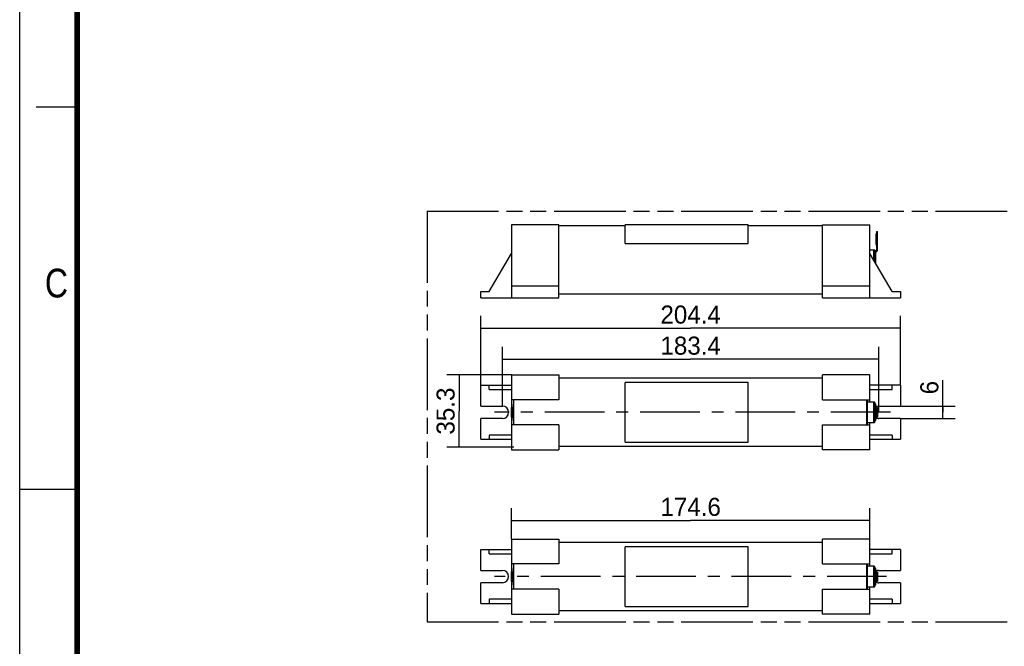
# Model space of a CAD drawing. Header units: millimetres. Extents: x 0 to 210, y 0 to 297.
# Tile 2 of 4: x 0 to 120, y 129 to 206. Entities that reach past the tile are written whole.
import ezdxf
from ezdxf.enums import TextEntityAlignment as Align

# ---------------------------------------------------------------- set-up
doc = ezdxf.new("R2010")
doc.units = ezdxf.units.MM
doc.header["$LTSCALE"] = 19.36
doc.linetypes.add('CENTER', pattern=[0.6, 0.375, -0.075, 0.075, -0.075])
doc.linetypes.add('PHANTOM', pattern=[0.8, 0.45, -0.05, 0.1, -0.05, 0.1, -0.05])
doc.layers.get('0').update_dxf_attribs({"linetype": 'CONTINUOUS'})
for name, color, linetype in [('DEFAULT_3', 7, 'PHANTOM'), ('Z_AXIS', 7, 'CONTINUOUS'), ('Z_DIM_2D', 7, 'CONTINUOUS')]:
    doc.layers.add(name, color=color, linetype=linetype)
doc.styles.add('TEXTSTYLE_2', font='txt', dxfattribs={"width": 0.75})
doc.styles.add('TEXTSTYLE_3', font='tridonic-metric-print-light.otf')
doc.dimstyles.new('DIMSTYLE_1', dxfattribs={"dimtxt": 2.2, "dimasz": 3.5, "dimexe": 1.5, "dimexo": 0, "dimgap": 0.55, "dimtad": 1, "dimdec": 1, "dimlfac": 4, "dimdsep": 46, "dimtxsty": 'TEXTSTYLE_3', "dimcen": 0.09, "dimclrt": 5, "dimadec": 1, "dimazin": 2, "dimtp": 0.5, "dimtm": 0.5, "dimtfac": 1, "dimtdec": 1, "dimtofl": 0, "dimtmove": 0, "dimatfit": 3, "dimfxl": 0, "dimtolj": 1, "dimarcsym": 0})
doc.dimstyles.new('DIMSTYLE_2', dxfattribs={"dimtxt": 2.2, "dimasz": 3.5, "dimexe": 1.5, "dimexo": 0, "dimgap": 0.55, "dimtad": 1, "dimlfac": 4, "dimdsep": 46, "dimtxsty": 'TEXTSTYLE_3', "dimcen": 0.09, "dimclrt": 5, "dimazin": 2, "dimtp": 0.3, "dimtm": 0.3, "dimtfac": 1, "dimtofl": 0, "dimtmove": 0, "dimatfit": 3, "dimfxl": 0, "dimtolj": 1, "dimarcsym": 0})
doc.dimstyles.new('DIMSTYLE_4', dxfattribs={"dimtxt": 2.2, "dimasz": 3.5, "dimexe": 1.5, "dimexo": 0, "dimgap": 0.55, "dimtad": 1, "dimlfac": 4, "dimdsep": 46, "dimtxsty": 'TEXTSTYLE_3', "dimcen": 0.09, "dimclrt": 5, "dimazin": 2, "dimtp": 0.1, "dimtm": 0.1, "dimtfac": 1, "dimtofl": 0, "dimtmove": 0, "dimatfit": 3, "dimfxl": 0, "dimtolj": 1, "dimarcsym": 0})

# ---------------------------------------------------------------- blocks, each defined once
blk = doc.blocks.new('*D1')
at = {"layer": 'Z_DIM_2D', "color": 2, "linetype": 'Continuous', "transparency": 16777216}
for p, q in [((56.17, 161.14), (56.17, 169.6)), ((107.26, 161.14), (107.26, 169.6)), ((56.17, 168.1), (81.72, 168.1)), ((107.26, 168.1), (81.72, 168.1))]:
    blk.add_line(p, q, dxfattribs=at)
at = {"layer": 'Z_DIM_2D', "color": 5, "linetype": 'Continuous', "transparency": 16777216, "style": 'TEXTSTYLE_3'}
blk.add_text('204.4', height=2.2, dxfattribs=at).set_placement((81.72, 168.65), align=Align.CENTER)
blk = doc.blocks.new('_NONE')
blk = doc.blocks.new('*D2')
at = {"layer": 'Z_DIM_2D', "color": 2, "linetype": 'Continuous', "transparency": 16777216}
for p, q in [((58.8, 158.6), (58.8, 165.82)), ((104.63, 157.85), (104.63, 165.82)), ((58.8, 164.32), (81.72, 164.32)), ((104.63, 164.32), (81.72, 164.32))]:
    blk.add_line(p, q, dxfattribs=at)
at = {"layer": 'Z_DIM_2D', "color": 5, "linetype": 'Continuous', "transparency": 16777216, "style": 'TEXTSTYLE_3'}
blk.add_text('183.4', height=2.2, dxfattribs=at).set_placement((81.72, 164.87), align=Align.CENTER)
blk = doc.blocks.new('*D3')
at = {"layer": 'Z_DIM_2D', "color": 2, "linetype": 'Continuous', "transparency": 16777216}
for p, q in [((59.9, 162.41), (52.02, 162.41)), ((53.52, 162.41), (53.52, 158)), ((53.52, 153.59), (53.52, 158)), ((60.2, 153.59), (52.02, 153.59))]:
    blk.add_line(p, q, dxfattribs=at)
at = {"layer": 'Z_DIM_2D', "color": 5, "linetype": 'Continuous', "transparency": 16777216, "style": 'TEXTSTYLE_3'}
blk.add_text('35.3', height=2.2, rotation=90, dxfattribs=at).set_placement((52.97, 158), align=Align.CENTER)
blk = doc.blocks.new('*D5')
at = {"layer": 'Z_DIM_2D', "color": 2, "linetype": 'Continuous', "transparency": 16777216}
for p, q in [((112.44, 157.85), (112.44, 161.76)), ((107.26, 158.6), (113.94, 158.6)), ((112.44, 158.6), (112.44, 157.85)), ((107.26, 157.1), (113.94, 157.1)), ((112.44, 157.1), (112.44, 157.85))]:
    blk.add_line(p, q, dxfattribs=at)
at = {"layer": 'Z_DIM_2D', "color": 5, "linetype": 'Continuous', "transparency": 16777216, "style": 'TEXTSTYLE_3'}
blk.add_text('6', height=2.2, rotation=90, dxfattribs=at).set_placement((111.89, 160.04))
blk = doc.blocks.new('*D9')
at = {"layer": 'Z_DIM_2D', "color": 2, "linetype": 'Continuous', "transparency": 16777216}
for p, q in [((59.9, 142.41), (59.9, 146.19)), ((103.53, 142.41), (103.53, 146.19)), ((59.9, 144.69), (81.72, 144.69)), ((103.53, 144.69), (81.72, 144.69))]:
    blk.add_line(p, q, dxfattribs=at)
at = {"layer": 'Z_DIM_2D', "color": 5, "linetype": 'Continuous', "transparency": 16777216, "style": 'TEXTSTYLE_3'}
blk.add_text('174.6', height=2.2, dxfattribs=at).set_placement((81.72, 145.24), align=Align.CENTER)

msp = doc.modelspace()

# ---------------------------------------------------------------- linework, layer by layer
at = {"color": 2, "linetype": 'Continuous'}
for p, q in [((0, 0), (0, 297)), ((7, 195), (2, 195)), ((0, 148.5), (7, 148.5))]:
    msp.add_line(p, q, dxfattribs=at)
at = {"color": 7, "linetype": 'Continuous'}
for p, q in [((59.8967, 180.6869), (59.8967, 171.7943)), ((65.6467, 180.6869), (59.8967, 180.6869)), ((65.6467, 171.7943), (65.6467, 180.6869)), ((73.7342, 180.5413), (65.6467, 180.5413)), ((73.7342, 178.3908), (73.7342, 180.679)), ((88.7342, 180.6788), (73.7342, 180.6788)), ((88.7342, 178.3908), (88.7342, 180.679)), ((97.7842, 180.5413), (88.7342, 180.5413)), ((97.7842, 180.6869), (103.5342, 180.6869)), ((97.7842, 171.7943), (97.7842, 180.6869)), ((103.5342, 171.7943), (103.5342, 180.6869)), ((73.7342, 178.3904), (88.7342, 178.3904)), ((103.5342, 177.6413), (104.0467, 177.6413)), ((104.1717, 177.5162), (104.1717, 177.3913)), ((57.1717, 172.5443), (59.8967, 177.1693)), ((106.2592, 172.5443), (103.5342, 177.1693)), ((104.1717, 177.2132), (104.1717, 176.0874)), ((65.6467, 173.2018), (59.8967, 173.2018)), ((103.5342, 173.2018), (97.7842, 173.2018)), ((56.1717, 171.7943), (56.1717, 172.5443)), ((56.1717, 172.5443), (57.1717, 172.5443)), ((56.1717, 171.7943), (65.6467, 171.7943)), ((97.7842, 172.2413), (65.6467, 172.2413)), ((97.7842, 171.7943), (107.2592, 171.7943)), ((106.2592, 172.5443), (107.2592, 172.5443)), ((107.2592, 172.5443), (107.2592, 171.7943)), ((59.8967, 162.4112), (59.8967, 153.2862)), ((59.8967, 162.4112), (65.6467, 162.4112)), ((65.6467, 162.4112), (65.6467, 159.3862)), ((97.7842, 161.9987), (65.6467, 161.9987)), ((103.5342, 162.4112), (97.7842, 162.4112)), ((97.7842, 159.3862), (97.7842, 162.4112)), ((103.5342, 159.0987), (103.5342, 162.4112)), ((56.1717, 158.5987), (56.1717, 161.1362)), ((56.1717, 161.1362), (59.8967, 161.1362)), ((57.1717, 160.6112), (57.1717, 161.1362)), ((73.7342, 154.211), (73.7342, 161.4863)), ((88.7342, 161.4854), (73.7342, 161.4854)), ((88.7342, 154.211), (88.7342, 161.4863)), ((107.2592, 161.1362), (103.5342, 161.1362)), ((106.2592, 160.6112), (106.2592, 161.1362)), ((107.2592, 161.1362), (107.2592, 158.5987)), ((57.1717, 160.6112), (59.8967, 160.6112)), ((103.5342, 160.6112), (106.2592, 160.6112)), ((56.1717, 158.5987), (58.7967, 158.5987)), ((65.6467, 159.3862), (59.8967, 159.3862)), ((60.1967, 156.3112), (60.1967, 159.3862)), ((97.7842, 159.3862), (103.5342, 159.3862)), ((103.1967, 156.3112), (103.1967, 159.3862)), ((103.2342, 159.3862), (103.2342, 156.3112)), ((104.0467, 159.0987), (103.2342, 159.0987)), ((104.0711, 159.0963), (104.0467, 159.0987)), ((104.1717, 158.9737), (104.1693, 158.9978)), ((104.1717, 158.9737), (104.1717, 158.8309)), ((104.1717, 158.4424), (104.1717, 157.2102)), ((104.6342, 158.5987), (107.2592, 158.5987)), ((56.1717, 154.5612), (56.1717, 157.0987)), ((58.7967, 157.0987), (56.1717, 157.0987)), ((107.2592, 157.0987), (104.6342, 157.0987)), ((107.2592, 157.0987), (107.2592, 154.5612)), ((65.6467, 156.3112), (59.8967, 156.3112)), ((65.6467, 156.3112), (65.6467, 153.2862)), ((97.7842, 156.3112), (103.5342, 156.3112)), ((97.7842, 153.2862), (97.7842, 156.3112)), ((103.2342, 156.5987), (104.0467, 156.5987)), ((103.5342, 153.2862), (103.5342, 156.5987)), ((104.0467, 156.5987), (104.0711, 156.6011)), ((104.1622, 156.6759), (104.1693, 156.6994)), ((104.1694, 156.7), (104.1717, 156.7237)), ((104.1717, 156.8487), (104.1717, 156.7238)), ((57.1717, 155.0862), (57.1717, 154.5612)), ((59.8967, 155.0862), (57.1717, 155.0862)), ((106.2592, 155.0862), (103.5342, 155.0862)), ((106.2592, 155.0862), (106.2592, 154.5612)), ((56.1717, 154.5612), (59.8967, 154.5612)), ((97.7842, 153.6987), (65.6467, 153.6987)), ((73.7342, 154.2119), (88.7342, 154.2119)), ((103.5342, 154.5612), (107.2592, 154.5612)), ((59.8967, 153.2862), (65.6467, 153.2862)), ((103.5342, 153.2862), (97.7842, 153.2862)), ((59.8967, 142.4112), (59.8967, 133.2862)), ((59.8967, 142.4112), (65.6467, 142.4112)), ((65.6467, 142.4112), (65.6467, 139.3862)), ((97.7842, 141.9987), (65.6467, 141.9987)), ((103.5342, 142.4112), (97.7842, 142.4112)), ((97.7842, 139.3862), (97.7842, 142.4112)), ((103.5342, 139.0987), (103.5342, 142.4112)), ((56.1717, 138.5987), (56.1717, 141.1362)), ((56.1717, 141.1362), (59.8967, 141.1362)), ((57.1717, 140.6112), (57.1717, 141.1362)), ((57.1717, 140.6112), (59.8967, 140.6112)), ((73.7342, 134.211), (73.7342, 141.4863)), ((88.7342, 141.4854), (73.7342, 141.4854)), ((88.7342, 134.211), (88.7342, 141.4863)), ((107.2592, 141.1362), (103.5342, 141.1362)), ((103.5342, 140.6112), (106.2592, 140.6112)), ((106.2592, 140.6112), (106.2592, 141.1362)), ((107.2592, 141.1362), (107.2592, 138.5987)), ((65.6467, 139.3862), (59.8967, 139.3862)), ((60.1967, 136.3112), (60.1967, 139.3862)), ((97.7842, 139.3862), (103.5342, 139.3862)), ((103.1967, 136.3112), (103.1967, 139.3862)), ((103.2342, 139.3862), (103.2342, 136.3112)), ((56.1717, 138.5987), (58.7967, 138.5987)), ((104.0467, 139.0987), (103.2342, 139.0987)), ((104.0711, 139.0963), (104.0467, 139.0987)), ((104.1717, 138.9737), (104.1693, 138.9978)), ((104.1717, 138.9736), (104.1717, 138.8309)), ((104.1717, 138.4424), (104.1717, 137.2102)), ((104.6342, 138.5987), (107.2592, 138.5987)), ((56.1717, 134.5612), (56.1717, 137.0987)), ((58.7967, 137.0987), (56.1717, 137.0987)), ((104.1694, 136.7), (104.1717, 136.7237)), ((104.1717, 136.8487), (104.1717, 136.7238)), ((107.2592, 137.0987), (104.6342, 137.0987)), ((107.2592, 137.0987), (107.2592, 134.5612)), ((65.6467, 136.3112), (59.8967, 136.3112)), ((65.6467, 136.3112), (65.6467, 133.2862)), ((97.7842, 136.3112), (103.5342, 136.3112)), ((97.7842, 133.2862), (97.7842, 136.3112)), ((103.2342, 136.5987), (104.0467, 136.5987)), ((103.5342, 133.2862), (103.5342, 136.5987)), ((104.0467, 136.5987), (104.0711, 136.6011)), ((104.1622, 136.6759), (104.1693, 136.6994)), ((56.1717, 134.5612), (59.8967, 134.5612)), ((57.1717, 135.0862), (57.1717, 134.5612)), ((59.8967, 135.0862), (57.1717, 135.0862)), ((106.2592, 135.0862), (103.5342, 135.0862)), ((103.5342, 134.5612), (107.2592, 134.5612)), ((106.2592, 135.0862), (106.2592, 134.5612)), ((59.8967, 133.2862), (65.6467, 133.2862)), ((97.7842, 133.6987), (65.6467, 133.6987)), ((73.7342, 134.2119), (88.7342, 134.2119)), ((103.5342, 133.2862), (97.7842, 133.2862))]:
    msp.add_line(p, q, dxfattribs=at)
at = {"color": 9, "linetype": 'Continuous'}
for p, q in [((104.3158, 178.2664), (104.3158, 179.5161)), ((104.3658, 179.2163), (104.3158, 179.2163)), ((104.4658, 179.2888), (104.3658, 179.2888)), ((104.0467, 176.2995), (104.0467, 177.6413)), ((104.3158, 178.5663), (104.3658, 178.5663)), ((104.3301, 177.5242), (104.3944, 177.4476)), ((104.4658, 177.6008), (104.3658, 177.6008)), ((104.0467, 176.3913), (104.1717, 176.3913)), ((104.2957, 177.363), (104.2197, 177.4279)), ((104.3074, 177.3746), (104.2432, 177.4512)), ((60.0383, 158.4424), (60.0383, 158.2122)), ((60.1253, 157.9734), (60.1253, 158.4424)), ((60.1253, 158.4424), (60.1488, 158.4424)), ((104.0467, 156.599), (104.0467, 159.0987)), ((104.2432, 158.4424), (104.2197, 158.4424)), ((104.2432, 158.4424), (104.2432, 157.9734)), ((104.3301, 158.2122), (104.3301, 158.4424)), ((104.3658, 158.4424), (104.4658, 158.4424)), ((60.0026, 157.2549), (59.9026, 157.2549)), ((60.0383, 157.4852), (60.0383, 157.2549)), ((60.1253, 157.2549), (60.1253, 157.724)), ((60.1253, 157.2549), (60.1488, 157.2549)), ((104.2432, 157.2549), (104.2197, 157.2549)), ((104.2432, 157.724), (104.2432, 157.2549)), ((104.3301, 157.2549), (104.3301, 157.4852)), ((59.9026, 138.4424), (60.0026, 138.4424)), ((60.0383, 138.4424), (60.0383, 138.2122)), ((60.1253, 137.9734), (60.1253, 138.4424)), ((60.1253, 138.4424), (60.1488, 138.4424)), ((104.0467, 136.599), (104.0467, 139.0987)), ((104.2432, 138.4424), (104.2197, 138.4424)), ((104.2432, 138.4424), (104.2432, 137.9734)), ((104.3301, 138.2122), (104.3301, 138.4424)), ((104.3658, 138.4424), (104.4658, 138.4424)), ((60.0026, 137.2549), (59.9026, 137.2549)), ((60.0383, 137.4852), (60.0383, 137.2549)), ((60.1253, 137.2549), (60.1253, 137.724)), ((60.1253, 137.2549), (60.1488, 137.2549)), ((104.2432, 137.2549), (104.2197, 137.2549)), ((104.2432, 137.724), (104.2432, 137.2549)), ((104.3301, 137.2549), (104.3301, 137.4852))]:
    msp.add_line(p, q, dxfattribs=at)
at = {"color": 6, "linetype": 'Continuous'}
for p, q in [((104.3512, 179.613), (104.3658, 179.6281)), ((104.3658, 179.8826), (104.3658, 177.6008)), ((104.3658, 179.8825), (104.4658, 179.8825)), ((104.4658, 177.6008), (104.4658, 179.8826)), ((104.2432, 177.4512), (104.3301, 177.5242)), ((104.3158, 178.2664), (104.3158, 178.2663)), ((104.3512, 178.1696), (104.3658, 178.1545)), ((104.2717, 177.3913), (104.1717, 177.3913)), ((104.1717, 177.3913), (104.1717, 177.2132)), ((104.2717, 175.9176), (104.2717, 177.3913)), ((104.3074, 177.3746), (104.3944, 177.4476)), ((59.9026, 157.2549), (59.9026, 158.4424)), ((59.9026, 158.4424), (60.1253, 158.4424)), ((60.0026, 157.2549), (60.0026, 158.4424)), ((60.0967, 158.8487), (60.0967, 158.4424)), ((60.0967, 158.8487), (60.1967, 158.8487)), ((60.1488, 158.4424), (60.1967, 158.4424)), ((104.2717, 158.8487), (104.1717, 158.8487)), ((104.1717, 158.8309), (104.1717, 158.4424)), ((104.1717, 158.4424), (104.2197, 158.4424)), ((104.2432, 158.4424), (104.3658, 158.4424)), ((104.2717, 158.4424), (104.2717, 158.8487)), ((104.3658, 158.4424), (104.3658, 157.2549)), ((104.4658, 158.4424), (104.4658, 157.2549)), ((60.0173, 158.2454), (60.0026, 158.2605)), ((60.0173, 157.452), (60.0026, 157.4369)), ((60.0026, 157.2549), (60.1253, 157.2549)), ((60.0468, 158.1901), (60.0396, 158.2099)), ((60.0468, 157.5072), (60.0396, 157.4875)), ((60.0511, 158.1696), (60.0468, 158.1901)), ((60.0511, 157.5278), (60.0468, 157.5072)), ((60.0526, 158.1487), (60.0511, 158.1696)), ((60.0526, 157.5487), (60.0511, 157.5278)), ((60.0526, 158.1487), (60.0526, 157.5487)), ((60.0934, 157.7287), (60.0784, 157.7332)), ((60.0967, 157.2549), (60.0967, 156.8487)), ((60.109, 157.9717), (60.1253, 157.9734)), ((60.1967, 157.9737), (60.1253, 157.9737)), ((60.1967, 157.7237), (60.1253, 157.7237)), ((60.1488, 157.2549), (60.1967, 157.2549)), ((104.1717, 157.9737), (104.2432, 157.9737)), ((104.1717, 157.7237), (104.2432, 157.7237)), ((104.2197, 157.2549), (104.1717, 157.2549)), ((104.1717, 157.2102), (104.1717, 156.8487)), ((104.2594, 157.7257), (104.2432, 157.724)), ((104.2432, 157.2549), (104.4658, 157.2549)), ((104.2717, 156.8487), (104.2717, 157.2549)), ((104.275, 157.9686), (104.2901, 157.9642)), ((104.3158, 158.1487), (104.3173, 158.1696)), ((104.3158, 157.5487), (104.3158, 158.1487)), ((104.3158, 157.5487), (104.3173, 157.5278)), ((104.3173, 158.1696), (104.3217, 158.1901)), ((104.3173, 157.5278), (104.3217, 157.5072)), ((104.3217, 158.1901), (104.3289, 158.2099)), ((104.3217, 157.5072), (104.3289, 157.4875)), ((104.3512, 158.2454), (104.3658, 158.2605)), ((104.3512, 157.452), (104.3658, 157.4369)), ((60.0967, 156.8487), (60.1967, 156.8487)), ((104.2717, 156.8487), (104.1717, 156.8487)), ((59.9026, 137.2549), (59.9026, 138.4424)), ((60.0026, 137.2549), (60.0026, 138.4424)), ((60.0026, 138.4424), (60.1253, 138.4424)), ((60.0173, 138.2454), (60.0026, 138.2605)), ((60.0468, 138.1901), (60.0396, 138.2099)), ((60.0511, 138.1696), (60.0468, 138.1901)), ((60.0526, 138.1487), (60.0511, 138.1696)), ((60.0526, 138.1487), (60.0526, 137.5487)), ((60.0967, 138.8487), (60.0967, 138.4424)), ((60.0967, 138.8487), (60.1967, 138.8487)), ((60.109, 137.9717), (60.1253, 137.9734)), ((60.1967, 137.9737), (60.1253, 137.9737)), ((60.1488, 138.4424), (60.1967, 138.4424)), ((104.2717, 138.8487), (104.1717, 138.8487)), ((104.1717, 138.8309), (104.1717, 138.4424)), ((104.1717, 138.4424), (104.2197, 138.4424)), ((104.1717, 137.9737), (104.2432, 137.9737)), ((104.2432, 138.4424), (104.3658, 138.4424)), ((104.2717, 138.4424), (104.2717, 138.8487)), ((104.275, 137.9686), (104.2901, 137.9642)), ((104.3158, 138.1487), (104.3173, 138.1696)), ((104.3158, 137.5487), (104.3158, 138.1487)), ((104.3173, 138.1696), (104.3217, 138.1901)), ((104.3217, 138.1901), (104.3289, 138.2099)), ((104.3512, 138.2454), (104.3658, 138.2605)), ((104.3658, 138.4424), (104.3658, 137.2549)), ((104.4658, 138.4424), (104.4658, 137.2549)), ((60.0173, 137.452), (60.0026, 137.4369)), ((60.0026, 137.2549), (60.1253, 137.2549)), ((60.0468, 137.5072), (60.0396, 137.4875)), ((60.0511, 137.5278), (60.0468, 137.5072)), ((60.0526, 137.5487), (60.0511, 137.5278)), ((60.0934, 137.7287), (60.0784, 137.7332)), ((60.0967, 137.2549), (60.0967, 136.8487)), ((60.0967, 136.8487), (60.1967, 136.8487)), ((60.1967, 137.7237), (60.1253, 137.7237)), ((60.1488, 137.2549), (60.1967, 137.2549)), ((104.1717, 137.7237), (104.2432, 137.7237)), ((104.2197, 137.2549), (104.1717, 137.2549)), ((104.1717, 137.2102), (104.1717, 136.8487)), ((104.2717, 136.8487), (104.1717, 136.8487)), ((104.2594, 137.7257), (104.2432, 137.724)), ((104.2432, 137.2549), (104.4658, 137.2549)), ((104.2717, 136.8487), (104.2717, 137.2549)), ((104.3158, 137.5487), (104.3173, 137.5278)), ((104.3173, 137.5278), (104.3217, 137.5072)), ((104.3217, 137.5072), (104.3289, 137.4875)), ((104.3512, 137.452), (104.3658, 137.4369))]:
    msp.add_line(p, q, dxfattribs=at)
at = {"color": 7, "linetype": 'Continuous', "const_width": 0.7}
msp.add_lwpolyline([(7, 7), (7, 290)], dxfattribs=at)
at = {"color": 6, "linetype": 'Continuous'}
for points in [[(104.3158, 179.5162), (104.3173, 179.5371), (104.3216, 179.5577), (104.3288, 179.5774), (104.3387, 179.596), (104.3512, 179.613)], [(104.3158, 178.2663), (104.3173, 178.2455), (104.3216, 178.2249), (104.3288, 178.2051), (104.3387, 178.1866), (104.3512, 178.1696)], [(60.0396, 158.2099), (60.0297, 158.2284), (60.0173, 158.2454)], [(60.0396, 157.4875), (60.0297, 157.469), (60.0173, 157.452)], [(60.0526, 157.9526), (60.064, 157.9584), (60.0783, 157.9641), (60.0934, 157.9686), (60.109, 157.9717)], [(60.0784, 157.7332), (60.064, 157.7389), (60.0526, 157.7448)], [(60.1253, 157.724), (60.1091, 157.7257), (60.0934, 157.7287)], [(60.1401, 157.9737), (60.1372, 157.9737), (60.1343, 157.9736), (60.1314, 157.9736), (60.1253, 157.9734)], [(60.1253, 157.724), (60.1283, 157.7239), (60.1343, 157.7238)], [(60.1343, 157.7238), (60.1372, 157.7237), (60.1401, 157.7237)], [(104.2341, 157.9736), (104.2312, 157.9737), (104.2283, 157.9737)], [(104.2283, 157.7237), (104.2312, 157.7237), (104.2341, 157.7238), (104.2371, 157.7238), (104.2432, 157.724)], [(104.2432, 157.9734), (104.2401, 157.9735), (104.2341, 157.9736)], [(104.2432, 157.9734), (104.2594, 157.9717), (104.275, 157.9686)], [(104.3158, 157.7448), (104.3044, 157.7389), (104.2901, 157.7332), (104.275, 157.7288), (104.2594, 157.7257)], [(104.2901, 157.9642), (104.3044, 157.9584), (104.3158, 157.9526)], [(104.3289, 158.2099), (104.3387, 158.2284), (104.3512, 158.2454)], [(104.3289, 157.4875), (104.3387, 157.469), (104.3512, 157.452)], [(60.0396, 138.2099), (60.0297, 138.2284), (60.0173, 138.2454)], [(60.0526, 137.9526), (60.064, 137.9584), (60.0783, 137.9641), (60.0934, 137.9686), (60.109, 137.9717)], [(60.1401, 137.9737), (60.1372, 137.9737), (60.1343, 137.9736), (60.1314, 137.9736), (60.1253, 137.9734)], [(104.2341, 137.9736), (104.2312, 137.9737), (104.2283, 137.9737)], [(104.2432, 137.9734), (104.2401, 137.9735), (104.2341, 137.9736)], [(104.2432, 137.9734), (104.2594, 137.9717), (104.275, 137.9686)], [(104.2901, 137.9642), (104.3044, 137.9584), (104.3158, 137.9526)], [(104.3289, 138.2099), (104.3387, 138.2284), (104.3512, 138.2454)], [(60.0396, 137.4875), (60.0297, 137.469), (60.0173, 137.452)], [(60.0784, 137.7332), (60.064, 137.7389), (60.0526, 137.7448)], [(60.1253, 137.724), (60.1091, 137.7257), (60.0934, 137.7287)], [(60.1253, 137.724), (60.1283, 137.7239), (60.1343, 137.7238)], [(60.1343, 137.7238), (60.1372, 137.7237), (60.1401, 137.7237)], [(104.2283, 137.7237), (104.2312, 137.7237), (104.2341, 137.7238), (104.2371, 137.7238), (104.2432, 137.724)], [(104.3158, 137.7448), (104.3044, 137.7389), (104.2901, 137.7332), (104.275, 137.7288), (104.2594, 137.7257)], [(104.3289, 137.4875), (104.3387, 137.469), (104.3512, 137.452)]]:
    msp.add_lwpolyline(points, dxfattribs=at)
at = {"color": 7, "linetype": 'Continuous'}
for points in [[(104.0467, 177.6413), (104.0712, 177.6388), (104.0947, 177.6317), (104.1164, 177.62), (104.1354, 177.6044), (104.1509, 177.5853), (104.1624, 177.5635), (104.1694, 177.5399), (104.1717, 177.5162)], [(104.1693, 158.998), (104.1622, 159.0214), (104.1507, 159.0431), (104.1351, 159.0621), (104.1161, 159.0776), (104.0944, 159.0892), (104.0711, 159.0963)], [(104.0712, 156.6011), (104.0947, 156.6083), (104.1164, 156.6199), (104.1354, 156.6356), (104.1509, 156.6547), (104.1624, 156.6764), (104.1693, 156.6997)], [(104.1693, 138.998), (104.1622, 139.0214), (104.1507, 139.0431), (104.1351, 139.0621), (104.1161, 139.0776), (104.0944, 139.0892), (104.0711, 139.0963)], [(104.0712, 136.6011), (104.0947, 136.6083), (104.1164, 136.6199), (104.1354, 136.6356), (104.1509, 136.6547), (104.1624, 136.6764), (104.1693, 136.6997)]]:
    msp.add_lwpolyline(points, dxfattribs=at)
at = {"color": 6, "linetype": 'Continuous'}
for centre, radius, start, end in [((104.2658, 177.6008), 0.1, 310, 360), ((104.2658, 177.6008), 0.2, 310, 360), ((104.3717, 177.298), 0.2, 130, 152.180094), ((104.3717, 177.298), 0.1, 130, 139.489671)]:
    msp.add_arc(centre, radius, start, end, dxfattribs=at)
at = {"color": 7, "linetype": 'Continuous'}
for centre, start, end in [((58.7967, 157.8487), 270, 90), ((104.6342, 157.8487), 90, 119.14913), ((104.6342, 157.8487), 240.885026, 270), ((58.7967, 137.8487), 270, 90), ((104.6342, 137.8487), 90, 119.14913), ((104.6342, 137.8487), 240.885026, 270)]:
    msp.add_arc(centre, 0.75, start, end, dxfattribs=at)
at = {"color": 9, "linetype": 'Continuous'}
for centre, start, end in [((59.9026, 158.1487), 359.999772, 48.190653), ((59.9026, 157.5487), 311.809347, 0.000229), ((104.4658, 158.1487), 131.809347, 180.000229), ((104.4658, 157.5487), 179.999772, 228.190653), ((59.9026, 138.1487), 359.999772, 48.190653), ((104.4658, 138.1487), 131.809347, 180.000229), ((59.9026, 137.5487), 311.809347, 0.000229), ((104.4658, 137.5487), 179.999772, 228.190653)]:
    msp.add_arc(centre, 0.15, start, end, dxfattribs=at)
at = {"layer": 'DEFAULT_3', "color": 7, "linetype": 'PHANTOM'}
for p, q in [((49.6092, 182.3303), (49.6092, 132.3303)), ((49.6092, 182.3303), (149.6092, 182.3303)), ((49.6092, 132.3303), (149.6092, 132.3303))]:
    msp.add_line(p, q, dxfattribs=at)
at = {"layer": 'Z_AXIS', "color": 7, "linetype": 'CENTER'}
for p, q in [((106.0613, 157.8487), (57.8251, 157.8487)), ((105.5898, 137.8487), (57.8251, 137.8487))]:
    msp.add_line(p, q, dxfattribs=at)

# ---------------------------------------------------------------- texts
at = {"color": 5, "linetype": 'Continuous', "style": 'TEXTSTYLE_2', "width": 0.833333}
msp.add_text('C', height=3.5, dxfattribs=at).set_placement((3.0702, 171.8336))

# ---------------------------------------------------------------- dimensions: what is measured, and where the dimension line sits
at = {"layer": 'Z_DIM_2D', "color": 2, "linetype": 'Continuous'}
for base, p1, p2, picture, middle in [((107.2592105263, 168.0959141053), (56.1717105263, 161.1361842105), (107.2592105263, 161.1361842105), '*D1', (81.696328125, 168.0959141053)), ((104.6342105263, 164.3230543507), (58.7967105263, 158.5986842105), (104.6342105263, 157.8486842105), '*D2', (81.7178554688, 164.3230543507)), ((103.5342105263, 144.6932916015), (59.8967105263, 142.4111842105), (103.5342105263, 142.4111842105), '*D9', (81.7029077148, 144.6932916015))]:
    dim = msp.add_linear_dim(base=base, p1=p1, p2=p2, dimstyle='DIMSTYLE_1', override={"dimblk1": 'NONE', "dimblk2": 'NONE', "dimsah": 1}, dxfattribs=at)
    dim.commit()
    dim.dimension.update_dxf_attribs({"geometry": picture, "text_midpoint": middle, "dimtype": 160})
for base, p1, p2, angle, dimstyle, picture, middle in [((53.5164, 153.5862), (59.8967, 162.4112), (60.1967, 153.5862), 270, 'DIMSTYLE_2', '*D3', (53.5164, 157.9766)), ((112.4423, 158.5987), (107.2592, 157.0987), (107.2592, 158.5987), 90, 'DIMSTYLE_4', '*D5', (112.4423, 160.9037))]:
    dim = msp.add_linear_dim(base=base, p1=p1, p2=p2, angle=angle, dimstyle=dimstyle, override={"dimblk1": 'NONE', "dimblk2": 'NONE', "dimsah": 1}, dxfattribs=at)
    dim.commit()
    dim.dimension.update_dxf_attribs({"geometry": picture, "text_midpoint": middle, "dimtype": 160})

doc.saveas('drawing.dxf')
